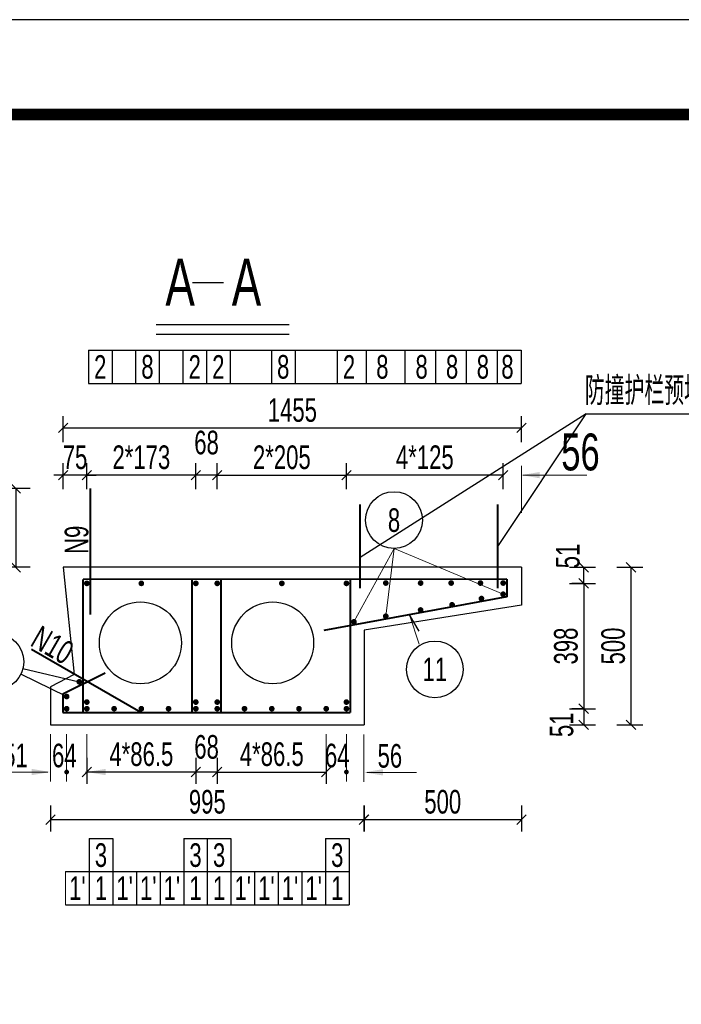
# Model space of a CAD drawing. Header units: millimetres. Extents: x -120871 to -111289, y -80062 to -71425.
# Tile 14 of 37: x -118619 to -118339, y -75545 to -75128. Entities that reach past the tile are written whole.
import ezdxf
from ezdxf.enums import TextEntityAlignment as Align

# ---------------------------------------------------------------- set-up
doc = ezdxf.new("R2010")
doc.units = ezdxf.units.MM
doc.header["$LTSCALE"] = 0.3
doc.header["$PDMODE"] = 99
doc.layers.get('0').update_dxf_attribs({"lineweight": 18})
for name, color, linetype, lineweight in [('BM1', 7, 'Continuous', 15), ('文字', 4, 'Continuous', 18), ('标注', 7, 'Continuous', 18), ('轮廓', 7, 'Continuous', 30), ('钢筋', 1, 'Continuous', 40)]:
    doc.layers.add(name, color=color, linetype=linetype, lineweight=lineweight)
for name, color, linetype in [('LOCKUP', 7, 'Continuous'), ('其它', 5, 'Continuous'), ('辅助', 7, 'Continuous'), ('附属', 7, 'Continuous')]:
    doc.layers.add(name, color=color, linetype=linetype)
doc.styles.add('hz-e', font='hztxt_e.shx', dxfattribs={"width": 0.7, "bigfont": 'hztxt.shx'})
doc.dimstyles.new('ISO-50', dxfattribs={"dimscale": 0.625, "dimtxt": 25, "dimasz": 10, "dimexe": 12.5, "dimexo": 6.25, "dimgap": 6.25, "dimtad": 1, "dimdec": 0, "dimdsep": 46, "dimtxsty": 'hz-e', "dimblk": 'OBLIQUE', "dimcen": 2.5, "dimadec": 0, "dimazin": 0, "dimtfac": 1, "dimtdec": 0, "dimtix": 1, "dimtmove": 2, "dimatfit": 3, "dimldrblk": 'OBLIQUE', "dimfxl": 15, "dimfxlon": 1, "dimarcsym": 0})

# ---------------------------------------------------------------- blocks, each defined once
blk = doc.blocks.new('_Oblique')
at = {"color": 0, "linetype": 'ByBlock', "lineweight": -2}
blk.add_line((-0.5, -0.5), (0.5, 0.5), dxfattribs=at)
blk = doc.blocks.new('*D350')
at = {"layer": 'Defpoints', "color": 0}
for p in [(-118480.36, -75320.86), (-118535.03, -75340.86), (-118480.36, -75340.86)]:
    blk.add_point(p, dxfattribs=at)
at = {"layer": '标注', "color": 0, "lineweight": -2}
for p, q in [((-118535.03, -75326.86), (-118535.03, -75315.86)), ((-118480.36, -75326.86), (-118480.36, -75315.86)), ((-118535.03, -75320.86), (-118480.36, -75320.86))]:
    blk.add_line(p, q, dxfattribs=at)
at = {"layer": '标注', "color": 0, "lineweight": -2, "xscale": 4, "yscale": 4, "zscale": 4, "rotation": 180}
blk.add_blockref('_Oblique', (-118535.03, -75320.86), dxfattribs=at)
at = {"layer": '标注', "color": 0, "lineweight": -2, "xscale": 4, "yscale": 4, "zscale": 4}
blk.add_blockref('_Oblique', (-118480.36, -75320.86), dxfattribs=at)
at = {"layer": '标注', "color": 0, "insert": (-118507.7, -75313.36), "char_height": 10, "attachment_point": 5, "style": 'hz-e'}
blk.add_mtext('2*205', dxfattribs=at)
blk = doc.blocks.new('*D351')
at = {"layer": 'Defpoints', "color": 0}
for p in [(-118590.23, -75320.86), (-118590.23, -75340.86), (-118544.1, -75340.86)]:
    blk.add_point(p, dxfattribs=at)
at = {"layer": '标注', "color": 0, "lineweight": -2}
for p, q in [((-118590.23, -75326.86), (-118590.23, -75315.86)), ((-118544.1, -75326.86), (-118544.1, -75315.86)), ((-118544.1, -75320.86), (-118590.23, -75320.86))]:
    blk.add_line(p, q, dxfattribs=at)
at = {"layer": '标注', "color": 0, "lineweight": -2, "xscale": 4, "yscale": 4, "zscale": 4, "rotation": 180}
blk.add_blockref('_Oblique', (-118590.23, -75320.86), dxfattribs=at)
at = {"layer": '标注', "color": 0, "lineweight": -2, "xscale": 4, "yscale": 4, "zscale": 4}
blk.add_blockref('_Oblique', (-118544.1, -75320.86), dxfattribs=at)
at = {"layer": '标注', "color": 0, "insert": (-118567.16, -75313.36), "char_height": 10, "attachment_point": 5, "style": 'hz-e'}
blk.add_mtext('2*173', dxfattribs=at)
blk = doc.blocks.new('*D352')
at = {"layer": 'Defpoints', "color": 0}
for p in [(-118544.1, -75320.86), (-118544.1, -75340.86), (-118535.03, -75340.86)]:
    blk.add_point(p, dxfattribs=at)
at = {"layer": '标注', "color": 0, "lineweight": -2}
for p, q in [((-118544.1, -75326.86), (-118544.1, -75315.86)), ((-118535.03, -75326.86), (-118535.03, -75315.86)), ((-118535.03, -75320.86), (-118544.1, -75320.86))]:
    blk.add_line(p, q, dxfattribs=at)
at = {"layer": '标注', "color": 0, "lineweight": -2, "xscale": 4, "yscale": 4, "zscale": 4, "rotation": 180}
blk.add_blockref('_Oblique', (-118544.1, -75320.86), dxfattribs=at)
at = {"layer": '标注', "color": 0, "lineweight": -2, "xscale": 4, "yscale": 4, "zscale": 4}
blk.add_blockref('_Oblique', (-118535.03, -75320.86), dxfattribs=at)
at = {"layer": '标注', "color": 0, "insert": (-118539.56, -75307.13), "char_height": 10, "attachment_point": 5, "style": 'hz-e'}
blk.add_mtext('68', dxfattribs=at)
blk = doc.blocks.new('*D353')
at = {"layer": 'Defpoints', "color": 0}
for p in [(-118535.03, -75426.56), (-118488.9, -75426.56), (-118488.9, -75446.56)]:
    blk.add_point(p, dxfattribs=at)
at = {"layer": '标注', "color": 0, "lineweight": -2}
for p, q in [((-118535.03, -75440.56), (-118535.03, -75451.56)), ((-118488.9, -75440.56), (-118488.9, -75451.56)), ((-118535.03, -75446.56), (-118488.9, -75446.56))]:
    blk.add_line(p, q, dxfattribs=at)
at = {"layer": '标注', "color": 0, "lineweight": -2, "xscale": 4, "yscale": 4, "zscale": 4, "rotation": 180}
blk.add_blockref('_Oblique', (-118535.03, -75446.56), dxfattribs=at)
at = {"layer": '标注', "color": 0, "lineweight": -2, "xscale": 4, "yscale": 4, "zscale": 4}
blk.add_blockref('_Oblique', (-118488.9, -75446.56), dxfattribs=at)
at = {"layer": '标注', "color": 0, "insert": (-118511.96, -75439.06), "char_height": 10, "attachment_point": 5, "style": 'hz-e'}
blk.add_mtext('4*86.5', dxfattribs=at)
blk = doc.blocks.new('*D354')
at = {"layer": 'Defpoints', "color": 0}
for p in [(-118544.1, -75426.56), (-118535.03, -75426.56), (-118544.1, -75446.56)]:
    blk.add_point(p, dxfattribs=at)
at = {"layer": '标注', "color": 0, "lineweight": -2}
for p, q in [((-118544.1, -75440.56), (-118544.1, -75451.56)), ((-118535.03, -75440.56), (-118535.03, -75451.56)), ((-118535.03, -75446.56), (-118544.1, -75446.56))]:
    blk.add_line(p, q, dxfattribs=at)
at = {"layer": '标注', "color": 0, "lineweight": -2, "xscale": 4, "yscale": 4, "zscale": 4, "rotation": 180}
blk.add_blockref('_Oblique', (-118544.1, -75446.56), dxfattribs=at)
at = {"layer": '标注', "color": 0, "lineweight": -2, "xscale": 4, "yscale": 4, "zscale": 4}
blk.add_blockref('_Oblique', (-118535.03, -75446.56), dxfattribs=at)
at = {"layer": '标注', "color": 0, "insert": (-118539.56, -75435.98), "char_height": 10, "attachment_point": 5, "style": 'hz-e'}
blk.add_mtext('68', dxfattribs=at)
blk = doc.blocks.new('*D355')
at = {"layer": 'Defpoints', "color": 0}
for p in [(-118590.23, -75426.56), (-118544.1, -75426.56), (-118590.23, -75446.56)]:
    blk.add_point(p, dxfattribs=at)
at = {"layer": '标注', "color": 0, "lineweight": -2}
for p, q in [((-118590.23, -75440.56), (-118590.23, -75451.56)), ((-118544.1, -75440.56), (-118544.1, -75451.56)), ((-118544.1, -75446.56), (-118590.23, -75446.56))]:
    blk.add_line(p, q, dxfattribs=at)
at = {"layer": '标注', "color": 0, "lineweight": -2, "xscale": 4, "yscale": 4, "zscale": 4, "rotation": 180}
blk.add_blockref('_Oblique', (-118590.23, -75446.56), dxfattribs=at)
at = {"layer": '标注', "color": 0, "lineweight": -2, "xscale": 4, "yscale": 4, "zscale": 4}
blk.add_blockref('_Oblique', (-118544.1, -75446.56), dxfattribs=at)
at = {"layer": '标注', "color": 0, "insert": (-118567.16, -75439.06), "char_height": 10, "attachment_point": 5, "style": 'hz-e'}
blk.add_mtext('4*86.5', dxfattribs=at)
blk = doc.blocks.new('*D356')
at = {"layer": 'Defpoints', "color": 0}
for p in [(-118600.23, -75320.86), (-118600.23, -75340.86), (-118590.23, -75340.86)]:
    blk.add_point(p, dxfattribs=at)
at = {"layer": '标注', "color": 0, "lineweight": -2}
for p, q in [((-118600.23, -75326.86), (-118600.23, -75315.86)), ((-118590.23, -75326.86), (-118590.23, -75315.86)), ((-118600.23, -75320.86), (-118604.23, -75320.86)), ((-118590.23, -75320.86), (-118600.23, -75320.86)), ((-118590.23, -75320.86), (-118586.23, -75320.86))]:
    blk.add_line(p, q, dxfattribs=at)
at = {"layer": '标注', "color": 0, "lineweight": -2, "xscale": 4, "yscale": 4, "zscale": 4}
blk.add_blockref('_Oblique', (-118600.23, -75320.86), dxfattribs=at)
at = {"layer": '标注', "color": 0, "lineweight": -2, "xscale": 4, "yscale": 4, "zscale": 4, "rotation": 180}
blk.add_blockref('_Oblique', (-118590.23, -75320.86), dxfattribs=at)
at = {"layer": '标注', "color": 0, "insert": (-118595.23, -75313.36), "char_height": 10, "attachment_point": 5, "style": 'hz-e'}
blk.add_mtext('75', dxfattribs=at)
blk = doc.blocks.new('*D357')
at = {"layer": 'Defpoints', "color": 0}
for p in [(-118399.94, -75359.89), (-118399.94, -75426.56), (-118359.94, -75426.56)]:
    blk.add_point(p, dxfattribs=at)
at = {"layer": '标注', "color": 0, "lineweight": -2}
for p, q in [((-118365.94, -75359.89), (-118354.94, -75359.89)), ((-118359.94, -75359.89), (-118359.94, -75426.56)), ((-118365.94, -75426.56), (-118354.94, -75426.56))]:
    blk.add_line(p, q, dxfattribs=at)
at = {"layer": '标注', "color": 0, "lineweight": -2, "xscale": 4, "yscale": 4, "zscale": 4}
for p, rotation in [((-118359.94, -75359.89), 90), ((-118359.94, -75426.56), 270)]:
    blk.add_blockref('_Oblique', p, dxfattribs=dict(at, rotation=rotation))
at = {"layer": '标注', "color": 0, "insert": (-118367.44, -75393.22), "char_height": 10, "attachment_point": 5, "rotation": 90, "style": 'hz-e'}
blk.add_mtext('500', dxfattribs=at)
blk = doc.blocks.new('*D358')
at = {"layer": 'Defpoints', "color": 0}
for p in [(-118600.23, -75326.56), (-118620.23, -75359.89), (-118600.23, -75359.89)]:
    blk.add_point(p, dxfattribs=at)
at = {"layer": '标注', "color": 0, "lineweight": -2}
for p, q in [((-118614.23, -75326.56), (-118625.23, -75326.56)), ((-118620.23, -75326.56), (-118620.23, -75359.89)), ((-118614.23, -75359.89), (-118625.23, -75359.89))]:
    blk.add_line(p, q, dxfattribs=at)
at = {"layer": '标注', "color": 0, "lineweight": -2, "xscale": 4, "yscale": 4, "zscale": 4}
for p, rotation in [((-118620.23, -75326.56), 90), ((-118620.23, -75359.89), 270)]:
    blk.add_blockref('_Oblique', p, dxfattribs=dict(at, rotation=rotation))
at = {"layer": '标注', "color": 0, "insert": (-118627.73, -75343.22), "char_height": 10, "attachment_point": 5, "rotation": 90, "style": 'hz-e'}
blk.add_mtext('250', dxfattribs=at)
blk = doc.blocks.new('*D359')
at = {"layer": 'Defpoints', "color": 0}
for p in [(-118399.94, -75359.89), (-118379.94, -75359.89), (-118399.94, -75366.69)]:
    blk.add_point(p, dxfattribs=at)
at = {"layer": '标注', "color": 0, "lineweight": -2}
for p, q in [((-118385.94, -75359.89), (-118374.94, -75359.89)), ((-118379.94, -75366.69), (-118379.94, -75359.89)), ((-118385.94, -75366.69), (-118374.94, -75366.69))]:
    blk.add_line(p, q, dxfattribs=at)
at = {"layer": '标注', "color": 0, "lineweight": -2, "xscale": 4, "yscale": 4, "zscale": 4}
for p, rotation in [((-118379.94, -75359.89), 90), ((-118379.94, -75366.69), 270)]:
    blk.add_blockref('_Oblique', p, dxfattribs=dict(at, rotation=rotation))
at = {"layer": '标注', "color": 0, "insert": (-118386.63, -75355.1), "char_height": 10, "attachment_point": 5, "rotation": 90, "style": 'hz-e'}
blk.add_mtext('51', dxfattribs=at)
blk = doc.blocks.new('*D360')
at = {"layer": 'Defpoints', "color": 0}
for p in [(-118605.56, -75426.56), (-118472.92, -75426.56), (-118472.92, -75466.72)]:
    blk.add_point(p, dxfattribs=at)
at = {"layer": '标注', "color": 0, "lineweight": -2}
for p, q in [((-118605.56, -75460.72), (-118605.56, -75471.72)), ((-118472.92, -75460.72), (-118472.92, -75471.72)), ((-118605.56, -75466.72), (-118472.92, -75466.72))]:
    blk.add_line(p, q, dxfattribs=at)
at = {"layer": '标注', "color": 0, "lineweight": -2, "xscale": 4, "yscale": 4, "zscale": 4, "rotation": 180}
blk.add_blockref('_Oblique', (-118605.56, -75466.72), dxfattribs=at)
at = {"layer": '标注', "color": 0, "lineweight": -2, "xscale": 4, "yscale": 4, "zscale": 4}
blk.add_blockref('_Oblique', (-118472.92, -75466.72), dxfattribs=at)
at = {"layer": '标注', "color": 0, "insert": (-118539.24, -75459.22), "char_height": 10, "attachment_point": 5, "style": 'hz-e'}
blk.add_mtext('995', dxfattribs=at)
blk = doc.blocks.new('*D361')
at = {"layer": 'Defpoints', "color": 0}
for p in [(-118406.25, -75300.86), (-118600.23, -75340.86), (-118406.25, -75340.86)]:
    blk.add_point(p, dxfattribs=at)
at = {"layer": '标注', "color": 0, "lineweight": -2}
for p, q in [((-118600.23, -75306.86), (-118600.23, -75295.86)), ((-118406.25, -75306.86), (-118406.25, -75295.86)), ((-118600.23, -75300.86), (-118406.25, -75300.86))]:
    blk.add_line(p, q, dxfattribs=at)
at = {"layer": '标注', "color": 0, "lineweight": -2, "xscale": 4, "yscale": 4, "zscale": 4, "rotation": 180}
blk.add_blockref('_Oblique', (-118600.23, -75300.86), dxfattribs=at)
at = {"layer": '标注', "color": 0, "lineweight": -2, "xscale": 4, "yscale": 4, "zscale": 4}
blk.add_blockref('_Oblique', (-118406.25, -75300.86), dxfattribs=at)
at = {"layer": '标注', "color": 0, "insert": (-118503.24, -75293.36), "char_height": 10, "attachment_point": 5, "style": 'hz-e'}
blk.add_mtext('1455', dxfattribs=at)
blk = doc.blocks.new('*D362')
at = {"layer": 'Defpoints', "color": 0}
for p in [(-118472.95, -75446.7), (-118406.25, -75446.7), (-118406.25, -75466.72)]:
    blk.add_point(p, dxfattribs=at)
at = {"layer": '标注', "color": 0, "lineweight": -2}
for p, q in [((-118472.95, -75460.72), (-118472.95, -75471.72)), ((-118406.25, -75460.72), (-118406.25, -75471.72)), ((-118472.95, -75466.72), (-118406.25, -75466.72))]:
    blk.add_line(p, q, dxfattribs=at)
at = {"layer": '标注', "color": 0, "lineweight": -2, "xscale": 4, "yscale": 4, "zscale": 4, "rotation": 180}
blk.add_blockref('_Oblique', (-118472.95, -75466.72), dxfattribs=at)
at = {"layer": '标注', "color": 0, "lineweight": -2, "xscale": 4, "yscale": 4, "zscale": 4}
blk.add_blockref('_Oblique', (-118406.25, -75466.72), dxfattribs=at)
at = {"layer": '标注', "color": 0, "insert": (-118439.6, -75459.22), "char_height": 10, "attachment_point": 5, "style": 'hz-e'}
blk.add_mtext('500', dxfattribs=at)
blk = doc.blocks.new('*D363')
at = {"layer": 'Defpoints', "color": 0}
for p in [(-118399.94, -75419.76), (-118399.94, -75426.56), (-118379.94, -75426.56)]:
    blk.add_point(p, dxfattribs=at)
at = {"layer": '标注', "color": 0, "lineweight": -2}
for p, q in [((-118385.94, -75419.76), (-118374.94, -75419.76)), ((-118379.94, -75419.76), (-118379.94, -75426.56)), ((-118385.94, -75426.56), (-118374.94, -75426.56))]:
    blk.add_line(p, q, dxfattribs=at)
at = {"layer": '标注', "color": 0, "lineweight": -2, "xscale": 4, "yscale": 4, "zscale": 4}
for p, rotation in [((-118379.94, -75419.76), 90), ((-118379.94, -75426.56), 270)]:
    blk.add_blockref('_Oblique', p, dxfattribs=dict(at, rotation=rotation))
at = {"layer": '标注', "color": 0, "insert": (-118389.29, -75426.56), "char_height": 10, "attachment_point": 5, "rotation": 90, "style": 'hz-e'}
blk.add_mtext('51', dxfattribs=at)
blk = doc.blocks.new('*D364')
at = {"layer": 'Defpoints', "color": 0}
for p in [(-118379.94, -75366.69), (-118379.94, -75419.76), (-118379.94, -75419.76)]:
    blk.add_point(p, dxfattribs=at)
at = {"layer": '标注', "color": 0, "lineweight": -2}
for p, q in [((-118379.94, -75366.69), (-118384.94, -75366.69)), ((-118379.94, -75366.69), (-118379.94, -75419.76)), ((-118379.94, -75419.76), (-118384.94, -75419.76))]:
    blk.add_line(p, q, dxfattribs=at)
at = {"layer": '标注', "color": 0, "lineweight": -2, "xscale": 4, "yscale": 4, "zscale": 4}
for p, rotation in [((-118379.94, -75366.69), 90), ((-118379.94, -75419.76), 270)]:
    blk.add_blockref('_Oblique', p, dxfattribs=dict(at, rotation=rotation))
at = {"layer": '标注', "color": 0, "insert": (-118387.44, -75393.22), "char_height": 10, "attachment_point": 5, "rotation": 90, "style": 'hz-e'}
blk.add_mtext('398', dxfattribs=at)
blk = doc.blocks.new('*D376')
at = {"layer": 'Defpoints', "color": 0}
for p in [(-118480.36, -75320.86), (-118480.36, -75340.86), (-118414.01, -75340.86)]:
    blk.add_point(p, dxfattribs=at)
at = {"layer": '标注', "color": 0, "lineweight": -2}
for p, q in [((-118480.36, -75326.86), (-118480.36, -75315.86)), ((-118414.01, -75326.86), (-118414.01, -75315.86)), ((-118414.01, -75320.86), (-118480.36, -75320.86))]:
    blk.add_line(p, q, dxfattribs=at)
at = {"layer": '标注', "color": 0, "lineweight": -2, "xscale": 4, "yscale": 4, "zscale": 4, "rotation": 180}
blk.add_blockref('_Oblique', (-118480.36, -75320.86), dxfattribs=at)
at = {"layer": '标注', "color": 0, "lineweight": -2, "xscale": 4, "yscale": 4, "zscale": 4}
blk.add_blockref('_Oblique', (-118414.01, -75320.86), dxfattribs=at)
at = {"layer": '标注', "color": 0, "insert": (-118447.19, -75313.36), "char_height": 10, "attachment_point": 5, "style": 'hz-e'}
blk.add_mtext('4*125', dxfattribs=at)

msp = doc.modelspace()

# ---------------------------------------------------------------- linework, layer by layer
msp.add_line((-118599.241, -75488.72), (-118599.241, -75502.72))
at = {"layer": 'BM1', "color": 0, "linetype": 'Continuous', "const_width": 4.999}
msp.add_lwpolyline([(-119814.296, -76603.197), (-119814.296, -75168.194), (-117801.801, -75168.194), (-117801.801, -76603.197)], close=True, dxfattribs=at)
at = {"layer": 'LOCKUP'}
for p, q in [((-117776.804, -75128.043), (-119898.218, -75128.043)), ((-118378.913, -75294.92), (-118474.49, -75355.798)), ((-118416.308, -75351.018), (-118378.913, -75294.92)), ((-118378.913, -75294.92), (-118321.114, -75294.92))]:
    msp.add_line(p, q, dxfattribs=at)
at = {"layer": '其它', "color": 5}
msp.add_line((-118560.912, -75257.128), (-118504.641, -75257.128), dxfattribs=at)
at = {"layer": '标注'}
for p, q in [((-118406.251, -75336.863), (-118406.251, -75316.863)), ((-118405.698, -75320.863), (-118386.027, -75320.863)), ((-118398.564, -75320.863), (-118378.618, -75320.863)), ((-118477.164, -75382.98), (-118460.221, -75351.891)), ((-118463.698, -75380.584), (-118460.221, -75351.891)), ((-118414.031, -75371.281), (-118460.221, -75351.891)), ((-118449.617, -75392.443), (-118453.613, -75379.955)), ((-118605.564, -75430.558), (-118605.564, -75450.558)), ((-118598.764, -75430.558), (-118598.764, -75450.558)), ((-118598.764, -75430.558), (-118598.764, -75450.558)), ((-118590.231, -75430.558), (-118590.231, -75450.558)), ((-118488.898, -75430.558), (-118488.898, -75450.558)), ((-118480.364, -75430.558), (-118480.364, -75450.558)), ((-118480.364, -75430.558), (-118480.364, -75450.558)), ((-118472.947, -75430.697), (-118472.947, -75450.697)), ((-118613.564, -75446.558), (-118633.245, -75446.558)), ((-118606.764, -75446.558), (-118614.764, -75446.558)), ((-118590.764, -75446.558), (-118582.764, -75446.558)), ((-118582.231, -75446.558), (-118574.231, -75446.558)), ((-118471.747, -75446.697), (-118463.747, -75446.697)), ((-118464.947, -75446.697), (-118450.691, -75446.697))]:
    msp.add_line(p, q, dxfattribs=at)
at = {"layer": '标注', "const_width": 1}
for points in [[(-118599.264, -75446.558, 1), (-118598.264, -75446.558, 1)], [(-118479.864, -75446.558, -1), (-118480.864, -75446.558, -1)]]:
    msp.add_lwpolyline(points, format="xyb", close=True, dxfattribs=at)
at = {"layer": '标注'}
for points in [[(-118398.564, -75319.529), (-118398.564, -75322.196), (-118406.251, -75320.863)], [(-118613.564, -75445.225), (-118613.564, -75447.891), (-118605.564, -75446.558)], [(-118582.231, -75445.225), (-118582.231, -75447.891), (-118590.231, -75446.558)], [(-118464.947, -75445.363), (-118464.947, -75448.03), (-118472.947, -75446.697)]]:
    msp.add_solid(points, dxfattribs=at)
at = {"layer": '轮廓'}
for p, q in [((-118406.251, -75359.891), (-118600.231, -75359.891)), ((-118600.231, -75359.891), (-118595.564, -75405.225)), ((-118406.251, -75359.891), (-118406.251, -75375.891)), ((-118406.251, -75375.891), (-118472.898, -75386.558)), ((-118472.918, -75386.571), (-118472.918, -75426.558)), ((-118595.564, -75405.225), (-118605.564, -75410.558)), ((-118605.564, -75410.558), (-118605.564, -75426.558)), ((-118605.564, -75426.558), (-118472.918, -75426.558))]:
    msp.add_line(p, q, dxfattribs=at)
for centre in [(-118567.564, -75391.891), (-118511.564, -75391.891)]:
    msp.add_circle(centre, 17.333, dxfattribs=at)
at = {"layer": '辅助'}
msp.add_line((-118449.599, -75386.978), (-118453.613, -75379.955), dxfattribs=at)
msp.add_circle((-118442.938, -75403.094), 12, dxfattribs=at)
at = {"layer": '钢筋'}
for p, q in [((-118588.631, -75379.891), (-118588.631, -75326.558)), ((-118474.49, -75368.76), (-118474.49, -75333.276)), ((-118416.308, -75368.76), (-118416.308, -75333.276)), ((-118412.431, -75364.958), (-118591.831, -75365.091)), ((-118591.831, -75421.358), (-118591.831, -75365.091)), ((-118545.698, -75421.358), (-118545.698, -75365.091)), ((-118533.431, -75421.358), (-118533.431, -75365.091)), ((-118478.764, -75365.091), (-118478.764, -75421.358)), ((-118412.431, -75364.958), (-118412.431, -75372.449)), ((-118412.431, -75372.449), (-118489.878, -75386.672)), ((-118567.39, -75421.358), (-118613.578, -75394.691)), ((-118582.476, -75404.679), (-118600.364, -75413.623)), ((-118600.364, -75413.623), (-118600.364, -75421.358)), ((-118600.364, -75421.358), (-118478.764, -75421.358))]:
    msp.add_line(p, q, dxfattribs=at)
at = {"layer": '钢筋', "const_width": 1.2}
for points in [[(-118589.631, -75366.691, 1), (-118590.831, -75366.691, 1)], [(-118567.764, -75366.691, -1), (-118566.564, -75366.691, -1)], [(-118544.698, -75366.691, -1), (-118543.498, -75366.691, -1)], [(-118534.431, -75366.691, 1), (-118535.631, -75366.691, 1)], [(-118507.098, -75366.691, 1), (-118508.298, -75366.691, 1)], [(-118479.764, -75366.691, 1), (-118480.964, -75366.691, 1)], [(-118463.098, -75366.558, 1), (-118464.298, -75366.558, 1)], [(-118448.359, -75366.558, 1), (-118449.559, -75366.558, 1)], [(-118435.443, -75366.558, 1), (-118436.643, -75366.558, 1)], [(-118423.059, -75366.558, 1), (-118424.259, -75366.558, 1)], [(-118413.431, -75366.558, 1), (-118414.631, -75366.558, 1)], [(-118422.611, -75373.117, 1), (-118423.811, -75373.117, 1)], [(-118413.431, -75371.281, 1), (-118414.631, -75371.281, 1)], [(-118448.359, -75377.953, 1), (-118449.559, -75377.953, 1)], [(-118435.046, -75375.772, 1), (-118436.246, -75375.772, 1)], [(-118463.098, -75380.584, 1), (-118464.298, -75380.584, 1)], [(-118477.764, -75382.98, 1), (-118476.564, -75382.98, 1)], [(-118594.031, -75408.367, 1), (-118592.831, -75408.367, 1)], [(-118599.364, -75414.612, 1), (-118598.164, -75414.612, 1)], [(-118590.831, -75416.958, 1), (-118589.631, -75416.958, 1)], [(-118544.698, -75416.958, 1), (-118543.498, -75416.958, 1)], [(-118534.431, -75416.958, -1), (-118535.631, -75416.958, -1)], [(-118479.764, -75416.958, -1), (-118480.964, -75416.958, -1)], [(-118599.364, -75419.758, 1), (-118598.164, -75419.758, 1)], [(-118590.831, -75419.758, 1), (-118589.631, -75419.758, 1)], [(-118579.298, -75419.758, 1), (-118578.098, -75419.758, 1)], [(-118567.764, -75419.758, 1), (-118566.564, -75419.758, 1)], [(-118556.231, -75419.758, 1), (-118555.031, -75419.758, 1)], [(-118544.698, -75419.758, 1), (-118543.498, -75419.758, 1)], [(-118534.431, -75419.758, -1), (-118535.631, -75419.758, -1)], [(-118522.898, -75419.758, -1), (-118524.098, -75419.758, -1)], [(-118511.364, -75419.758, -1), (-118512.564, -75419.758, -1)], [(-118499.831, -75419.758, -1), (-118501.031, -75419.758, -1)], [(-118488.298, -75419.758, -1), (-118489.498, -75419.758, -1)], [(-118479.764, -75419.758, -1), (-118480.964, -75419.758, -1)]]:
    msp.add_lwpolyline(points, format="xyb", close=True, dxfattribs=at)
at = {"layer": '附属'}
for p, q in [((-118545.459, -75239.275), (-118532.372, -75239.275)), ((-118560.912, -75261.128), (-118504.641, -75261.128)), ((-118589.564, -75268.002), (-118406.346, -75268.002)), ((-118589.564, -75268.002), (-118589.564, -75282.002)), ((-118579.564, -75268.002), (-118579.564, -75282.002)), ((-118569.564, -75268.002), (-118569.564, -75282.002)), ((-118559.564, -75268.002), (-118559.564, -75282.002)), ((-118549.564, -75268.002), (-118549.564, -75282.002)), ((-118539.564, -75268.002), (-118539.564, -75282.002)), ((-118529.564, -75268.002), (-118529.564, -75282.002)), ((-118512.118, -75268.002), (-118512.118, -75282.002)), ((-118502.118, -75268.002), (-118502.118, -75282.002)), ((-118484.259, -75268.002), (-118484.259, -75282.002)), ((-118484.259, -75268.002), (-118484.259, -75282.002)), ((-118471.958, -75268.002), (-118471.958, -75282.002)), ((-118455.571, -75268.002), (-118455.571, -75282.002)), ((-118442.676, -75268.002), (-118442.676, -75282.002)), ((-118429.644, -75268.002), (-118429.644, -75282.002)), ((-118416.612, -75268.002), (-118416.612, -75282.002)), ((-118406.346, -75268.002), (-118406.346, -75282.002)), ((-118589.564, -75282.002), (-118406.346, -75282.002)), ((-118598.764, -75414.612), (-118618.161, -75405.138)), ((-118617.273, -75402.664), (-118593.431, -75408.367)), ((-118589.241, -75474.72), (-118579.241, -75474.72)), ((-118589.241, -75474.72), (-118589.241, -75488.72)), ((-118579.241, -75474.72), (-118579.241, -75488.72)), ((-118549.241, -75474.72), (-118549.241, -75488.72)), ((-118549.241, -75474.72), (-118539.241, -75474.72)), ((-118539.241, -75474.72), (-118529.241, -75474.72)), ((-118539.241, -75474.72), (-118539.241, -75488.72)), ((-118529.241, -75474.72), (-118529.241, -75488.72)), ((-118489.241, -75474.72), (-118479.241, -75474.72)), ((-118489.241, -75474.72), (-118489.241, -75488.72)), ((-118479.241, -75474.72), (-118479.241, -75488.72)), ((-118599.241, -75488.72), (-118479.241, -75488.72)), ((-118589.241, -75488.72), (-118589.241, -75502.72)), ((-118579.241, -75488.72), (-118579.241, -75502.72)), ((-118569.241, -75488.72), (-118569.241, -75502.72)), ((-118559.241, -75488.72), (-118559.241, -75502.72)), ((-118549.241, -75488.72), (-118549.241, -75502.72)), ((-118539.241, -75488.72), (-118539.241, -75502.72)), ((-118529.241, -75488.72), (-118529.241, -75502.72)), ((-118519.241, -75488.72), (-118519.241, -75502.72)), ((-118509.241, -75488.72), (-118509.241, -75502.72)), ((-118499.241, -75488.72), (-118499.241, -75502.72)), ((-118489.241, -75488.72), (-118489.241, -75502.72)), ((-118479.241, -75488.72), (-118479.241, -75502.72)), ((-118599.241, -75502.72), (-118479.241, -75502.72))]:
    msp.add_line(p, q, dxfattribs=at)
for centre in [(-118460.221, -75339.891), (-118628.944, -75399.872)]:
    msp.add_circle(centre, 12, dxfattribs=at)

# ---------------------------------------------------------------- texts
at = {"layer": '文字', "style": 'hz-e', "width": 0.7}
for s, height, p in [('A   A', 20, (-118556.992, -75249.166)), ('51', 10, (-118625.632, -75444.558)), ('64', 10, (-118604.96, -75444.558)), ('64', 10, (-118489.455, -75444.558)), ('56', 10, (-118467.186, -75444.697))]:
    msp.add_text(s, height=height, dxfattribs=at).set_placement(p)
for s, height, p in [('2', 10, (-118584.564, -75275.002)), ('8', 10, (-118564.564, -75275.002)), ('2', 10, (-118544.564, -75275.002)), ('2', 10, (-118534.564, -75275.002)), ('8', 10, (-118507.118, -75275.002)), ('2', 10, (-118479.259, -75275.002)), ('8', 10, (-118465.158, -75275.002)), ('8', 10, (-118448.539, -75275.002)), ('8', 10, (-118435.644, -75275.002)), ('8', 10, (-118422.612, -75275.002)), ('8', 10, (-118412.21, -75275.002)), ('防撞护栏预埋筋', 12, (-118350.068, -75284.566)), ('8', 10, (-118460.221, -75339.891)), ('11', 10, (-118442.938, -75403.094)), ('3', 10, (-118584.241, -75481.72)), ('3', 10, (-118544.241, -75481.72)), ('3', 10, (-118534.241, -75481.72)), ('3', 10, (-118484.241, -75481.72)), ("1'", 10, (-118594.241, -75495.72)), ("1'", 10, (-118574.241, -75495.72)), ("1'", 10, (-118564.241, -75495.72)), ("1'", 10, (-118554.241, -75495.72)), ("1'", 10, (-118524.241, -75495.72)), ("1'", 10, (-118514.241, -75495.72)), ("1'", 10, (-118504.241, -75495.72)), ("1'", 10, (-118494.241, -75495.72)), ('1', 10, (-118584.241, -75495.72)), ('1', 10, (-118544.241, -75495.72)), ('1', 10, (-118534.241, -75495.72)), ('1', 10, (-118484.241, -75495.72))]:
    msp.add_text(s, height=height, dxfattribs=at).set_placement(p, align=Align.MIDDLE)
for s, rotation, p in [('N9', 90, (-118589.588, -75354.23)), ('N10', 330, (-118614.694, -75392.809))]:
    msp.add_text(s, height=10, rotation=rotation, dxfattribs=at).set_placement(p)
at = {"layer": '标注', "style": 'hz-e', "width": 0.7}
msp.add_text('56', height=15.625, dxfattribs=at).set_placement((-118389.435, -75318.863))

# ---------------------------------------------------------------- dimensions: what is measured, and where the dimension line sits
at = {"layer": '标注'}
for p1, p2, distance, picture, middle in [((-118600.231, -75340.863), (-118406.251, -75340.863), 40, '*D361', (-118503.241, -75293.363)), ((-118590.231, -75340.863), (-118600.231, -75340.863), -20, '*D356', (-118595.231, -75313.363)), ((-118600.231, -75326.558), (-118600.231, -75359.891), -20, '*D358', (-118627.731, -75343.225)), ((-118399.936, -75359.891), (-118399.936, -75426.558), 40, '*D357', (-118367.436, -75393.225)), ((-118379.936, -75366.691), (-118379.936, -75419.758), 0, '*D364', (-118387.436, -75393.225)), ((-118605.564, -75426.558), (-118472.918, -75426.558), -40.162, '*D360', (-118539.241, -75459.22)), ((-118472.947, -75446.697), (-118406.251, -75446.697), -20.023, '*D362', (-118439.599, -75459.22))]:
    dim = msp.add_aligned_dim(p1=p1, p2=p2, distance=distance, dimstyle='ISO-50', override={"dimscale": 0.4, "dimlfac": 7.5}, dxfattribs=at)
    dim.commit()
    dim.dimension.update_dxf_attribs({"geometry": picture, "text_midpoint": middle})
for base, p1, p2, angle, picture, middle in [((-118544.098, -75320.863), (-118535.031, -75340.863), (-118544.098, -75340.863), 180, '*D352', (-118539.564, -75307.128)), ((-118379.936, -75359.891), (-118399.936, -75366.691), (-118399.936, -75359.891), 90, '*D359', (-118386.627, -75355.098)), ((-118379.936, -75426.558), (-118399.936, -75419.758), (-118399.936, -75426.558), 270, '*D363', (-118389.293, -75426.558)), ((-118544.098, -75446.558), (-118535.031, -75426.558), (-118544.098, -75426.558), 180, '*D354', (-118539.564, -75435.98))]:
    dim = msp.add_linear_dim(base=base, p1=p1, p2=p2, angle=angle, dimstyle='ISO-50', override={"dimscale": 0.4, "dimlfac": 7.5}, dxfattribs=at)
    dim.commit()
    dim.dimension.update_dxf_attribs({"geometry": picture, "text_midpoint": middle, "dimtype": 161})
for p1, p2, distance, text, picture, middle in [((-118544.098, -75340.863), (-118590.231, -75340.863), -20, '2*173', '*D351', (-118567.164, -75313.363)), ((-118535.031, -75340.863), (-118480.364, -75340.863), 20, '2*205', '*D350', (-118507.698, -75313.363)), ((-118414.011, -75340.863), (-118480.364, -75340.863), -20, '4*125', '*D376', (-118447.188, -75313.363)), ((-118544.098, -75426.558), (-118590.231, -75426.558), 20, '4*86.5', '*D355', (-118567.164, -75439.058)), ((-118535.031, -75426.558), (-118488.898, -75426.558), -20, '4*86.5', '*D353', (-118511.964, -75439.058))]:
    dim = msp.add_aligned_dim(p1=p1, p2=p2, distance=distance, text=text, dimstyle='ISO-50', override={"dimscale": 0.4, "dimlfac": 7.5}, dxfattribs=at)
    dim.commit()
    dim.dimension.update_dxf_attribs({"geometry": picture, "text_midpoint": middle})

doc.saveas('drawing.dxf')
